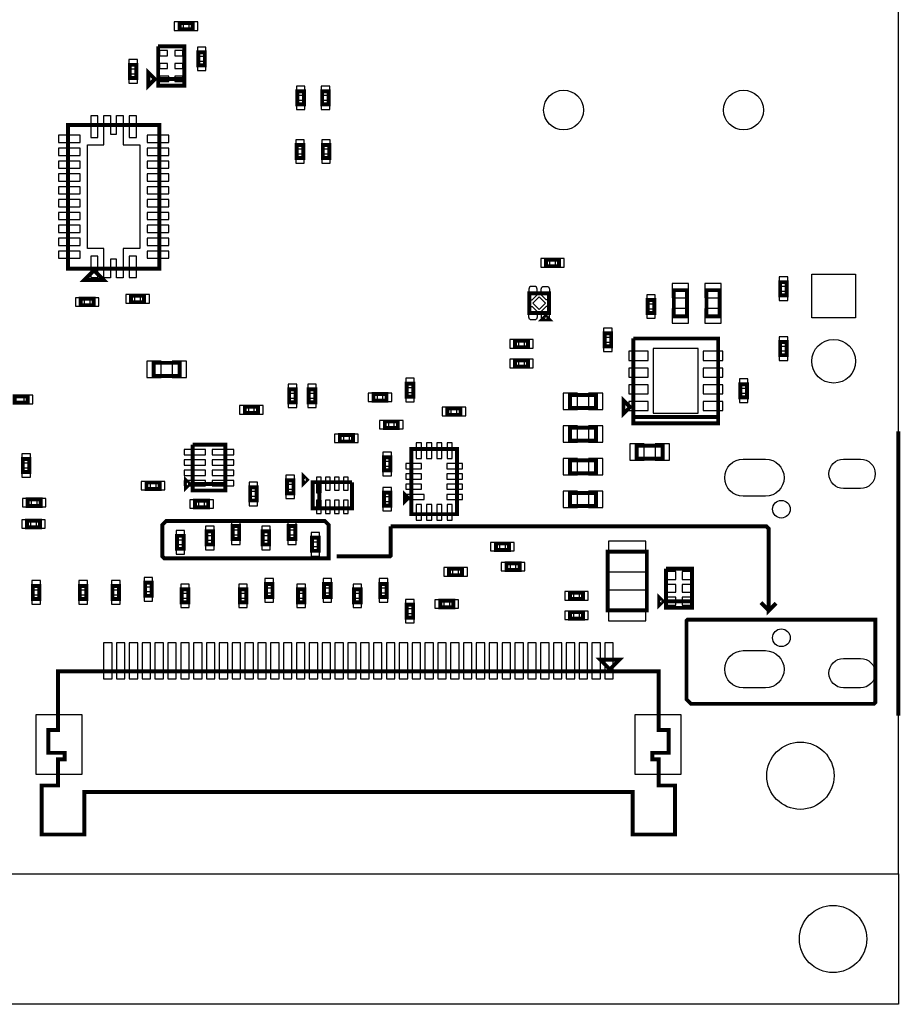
# Model space of a CAD drawing. Extents: x -287 to 3987, y -100 to 6443.
# Tile 4 of 10: x 1901 to 3249, y -100 to 1408. Entities that reach past the tile are written whole.
import ezdxf

# ---------------------------------------------------------------- set-up
doc = ezdxf.new("R2010")
doc.units = 0
for name, color, linetype in [('BG_OUTLINE', 95, 'CONTINUOUS'), ('PG_ASSEMBLY_BOTTOM', 52, 'CONTINUOUS'), ('PIN_BOTTOM', 1, 'CONTINUOUS')]:
    doc.layers.add(name, color=color, linetype=linetype)

msp = doc.modelspace()

# ---------------------------------------------------------------- linework, layer by layer
at = {"layer": 'BG_OUTLINE'}
for points in [[(-100, 100), (3246.45, 100), (3246.45, 6009.32), (-100, 6009.32)], [(-100, -100), (-100, 100), (3246.45, 100), (3246.45, -100)]]:
    msp.add_lwpolyline(points, close=True, dxfattribs=at)
at = {"layer": 'BG_OUTLINE', "const_width": 6}
msp.add_lwpolyline([(3246.45, 342.12), (3246.45, 777.12)], dxfattribs=at)
at = {"layer": 'PG_ASSEMBLY_BOTTOM', "const_width": 6}
for points in [[(2165.57, 1392.63), (2145.57, 1392.63), (2145.57, 1402.63), (2165.57, 1402.63), (2165.57, 1392.63)], [(2112.74, 1366.59), (2152.74, 1366.59), (2152.74, 1306.59), (2112.74, 1306.59), (2112.74, 1316.59), (2152.74, 1316.59)], [(2152.74, 1316.59), (2112.74, 1316.59), (2112.74, 1366.59)], [(2184.31, 1357.61), (2184.31, 1337.61), (2174.31, 1337.61), (2174.31, 1357.61), (2184.31, 1357.61)], [(2069.43, 1318.35), (2069.43, 1338.35), (2079.43, 1338.35), (2079.43, 1318.35), (2069.43, 1318.35)], [(2107.74, 1316.59), (2097.74, 1306.59), (2097.74, 1326.59), (2107.74, 1316.59)], [(2335.96, 1297.87), (2335.96, 1277.87), (2325.96, 1277.87), (2325.96, 1297.87), (2335.96, 1297.87)], [(2373.96, 1297.87), (2373.96, 1277.87), (2363.96, 1277.87), (2363.96, 1297.87), (2373.96, 1297.87)], [(1974.54, 1026.4), (1974.54, 1246.4), (2114.54, 1246.4), (2114.54, 1026.4), (1974.54, 1026.4)], [(2334.96, 1215.65), (2334.96, 1195.65), (2324.96, 1195.65), (2324.96, 1215.65), (2334.96, 1215.65)], [(2374.96, 1215.65), (2374.96, 1195.65), (2364.96, 1195.65), (2364.96, 1215.65), (2374.96, 1215.65)], [(2726.82, 1030.17), (2706.82, 1030.17), (2706.82, 1040.17), (2726.82, 1040.17), (2726.82, 1030.17)], [(2029.54, 1008.9), (1999.54, 1008.9), (2014.54, 1023.9), (2029.54, 1008.9)], [(2922.63, 993.4), (2922.63, 953.4), (2902.63, 953.4), (2902.63, 993.4), (2922.63, 993.4)], [(2952.63, 953.4), (2952.63, 993.4), (2972.63, 993.4), (2972.63, 953.4), (2952.63, 953.4)], [(3065.48, 985.62), (3065.48, 1005.62), (3075.48, 1005.62), (3075.48, 985.62), (3065.48, 985.62)], [(1993.99, 980.4), (2013.99, 980.4), (2013.99, 970.4), (1993.99, 970.4), (1993.99, 980.4)], [(2091.28, 975.06), (2071.28, 975.06), (2071.28, 985.06), (2091.28, 985.06), (2091.28, 975.06)], [(2681.35, 958.48), (2681.35, 988.48), (2711.35, 988.48), (2711.35, 958.48), (2681.35, 958.48)], [(2872.63, 978.4), (2872.63, 958.4), (2862.63, 958.4), (2862.63, 978.4), (2872.63, 978.4)], [(2711.35, 948.48), (2701.35, 948.48), (2706.35, 953.48), (2711.35, 948.48)], [(2796.54, 907.4), (2796.54, 927.4), (2806.54, 927.4), (2806.54, 907.4), (2796.54, 907.4)], [(2840.54, 919.4), (2970.54, 919.4), (2970.54, 789.4), (2840.54, 789.4), (2840.54, 799.4), (2970.54, 799.4)], [(2970.54, 799.4), (2840.54, 799.4), (2840.54, 919.4)], [(2659.29, 916.13), (2679.29, 916.13), (2679.29, 906.13), (2659.29, 906.13), (2659.29, 916.13)], [(3075.48, 913.89), (3075.48, 893.89), (3065.48, 893.89), (3065.48, 913.89), (3075.48, 913.89)], [(2145.9, 862.1), (2105.9, 862.1), (2105.9, 882.1), (2145.9, 882.1), (2145.9, 862.1)], [(2679.29, 876.13), (2659.29, 876.13), (2659.29, 886.13), (2679.29, 886.13), (2679.29, 876.13)], [(2323.46, 841.52), (2323.46, 821.52), (2313.46, 821.52), (2313.46, 841.52), (2323.46, 841.52)], [(2353.46, 841.52), (2353.46, 821.52), (2343.46, 821.52), (2343.46, 841.52), (2353.46, 841.52)], [(2493.54, 830.42), (2493.54, 850.42), (2503.54, 850.42), (2503.54, 830.42), (2493.54, 830.42)], [(3014.54, 849.4), (3014.54, 829.4), (3004.54, 829.4), (3004.54, 849.4), (3014.54, 849.4)], [(1912.9, 821.02), (1892.9, 821.02), (1892.9, 831.02), (1912.9, 831.02), (1912.9, 821.02)], [(2462.54, 824.4), (2442.54, 824.4), (2442.54, 834.4), (2462.54, 834.4), (2462.54, 824.4)], [(2743.54, 833), (2783.54, 833), (2783.54, 813), (2743.54, 813), (2743.54, 833)], [(2835.54, 814.4), (2825.54, 804.4), (2825.54, 824.4), (2835.54, 814.4)], [(2265.54, 805.15), (2245.54, 805.15), (2245.54, 815.15), (2265.54, 815.15), (2265.54, 805.15)], [(2575.81, 802.54), (2555.81, 802.54), (2555.81, 812.54), (2575.81, 812.54), (2575.81, 802.54)], [(2459.92, 792.38), (2479.92, 792.38), (2479.92, 782.38), (2459.92, 782.38), (2459.92, 792.38)], [(2743.54, 783), (2783.54, 783), (2783.54, 763), (2743.54, 763), (2743.54, 783)], [(2391.06, 771.65), (2411.06, 771.65), (2411.06, 761.65), (2391.06, 761.65), (2391.06, 771.65)], [(2215.59, 696.67), (2165.59, 696.67), (2165.59, 756.67)], [(2165.59, 756.67), (2215.59, 756.67), (2215.59, 686.67), (2165.59, 686.67), (2165.59, 696.67), (2215.59, 696.67)], [(2845.54, 755.4), (2885.54, 755.4), (2885.54, 735.4), (2845.54, 735.4), (2845.54, 755.4)], [(2468.54, 737.4), (2468.54, 717.4), (2458.54, 717.4), (2458.54, 737.4), (2468.54, 737.4)], [(2500.56, 750.4), (2570.56, 750.4), (2570.56, 650.4), (2500.56, 650.4), (2500.56, 750.4)], [(1915.52, 735.02), (1915.52, 715.02), (1905.52, 715.02), (1905.52, 735.02), (1915.52, 735.02)], [(2743.54, 733), (2783.54, 733), (2783.54, 713), (2743.54, 713), (2743.54, 733)], [(2155.59, 691.67), (2155.59, 701.67), (2160.59, 696.67), (2155.59, 691.67)], [(2340.5, 703), (2335.5, 698), (2335.5, 708), (2340.5, 703)], [(2094.97, 698.95), (2114.97, 698.95), (2114.97, 688.95), (2094.97, 688.95), (2094.97, 698.95)], [(2253.64, 671.4), (2253.64, 691.4), (2263.64, 691.4), (2263.64, 671.4), (2253.64, 671.4)], [(2310.04, 682.38), (2310.04, 702.38), (2320.04, 702.38), (2320.04, 682.38), (2310.04, 682.38)], [(2409.54, 699.42), (2409.54, 659.42), (2349.54, 659.42), (2349.54, 699.42), (2359.54, 699.42), (2359.54, 659.42)], [(2359.54, 659.42), (2359.54, 699.42), (2409.54, 699.42)], [(2458.54, 663.4), (2458.54, 683.4), (2468.54, 683.4), (2468.54, 663.4), (2458.54, 663.4)], [(2490.56, 670.4), (2490.56, 680.4), (2495.56, 675.4), (2490.56, 670.4)], [(2743.54, 683), (2783.54, 683), (2783.54, 663), (2743.54, 663), (2743.54, 683)], [(1912.78, 672.97), (1932.78, 672.97), (1932.78, 662.97), (1912.78, 662.97), (1912.78, 672.97)], [(2169.34, 671.06), (2189.34, 671.06), (2189.34, 661.06), (2169.34, 661.06), (2169.34, 671.06)], [(1931.84, 630.33), (1911.84, 630.33), (1911.84, 640.33), (1931.84, 640.33), (1931.84, 630.33)], [(2374, 583), (2122, 583), (2119, 586), (2119, 634), (2125, 640), (2368, 640), (2374, 634), (2374, 583)], [(2236.85, 632.25), (2236.85, 612.25), (2226.85, 612.25), (2226.85, 632.25), (2236.85, 632.25)], [(2322.85, 632.25), (2322.85, 612.25), (2312.85, 612.25), (2312.85, 632.25), (2322.85, 632.25)], [(2386, 586), (2468, 586), (2469, 587), (2469, 632)], [(2469, 632), (3044, 632), (3048, 628), (3048, 503), (3059, 514)], [(2151.72, 617.31), (2151.72, 597.31), (2141.72, 597.31), (2141.72, 617.31), (2151.72, 617.31)], [(2196.85, 623.98), (2196.85, 603.98), (2186.85, 603.98), (2186.85, 623.98), (2196.85, 623.98)], [(2282.85, 623.98), (2282.85, 603.98), (2272.85, 603.98), (2272.85, 623.98), (2282.85, 623.98)], [(2348.54, 594.28), (2348.54, 614.28), (2358.54, 614.28), (2358.54, 594.28), (2348.54, 594.28)], [(2650.04, 595.56), (2630.04, 595.56), (2630.04, 605.56), (2650.04, 605.56), (2650.04, 595.56)], [(2861.17, 593.19), (2861.17, 503.19), (2801.17, 503.19), (2801.17, 593.19), (2861.17, 593.19)], [(2646.27, 575.03), (2666.27, 575.03), (2666.27, 565.03), (2646.27, 565.03), (2646.27, 575.03)], [(2558.32, 567.08), (2578.32, 567.08), (2578.32, 557.08), (2558.32, 557.08), (2558.32, 567.08)], [(2930.45, 516.98), (2890.45, 516.98), (2890.45, 566.98)], [(2890.45, 566.98), (2930.45, 566.98), (2930.45, 506.98), (2890.45, 506.98), (2890.45, 516.98), (2930.45, 516.98)], [(1930.85, 540.63), (1930.85, 520.63), (1920.85, 520.63), (1920.85, 540.63), (1930.85, 540.63)], [(2002.85, 540.63), (2002.85, 520.63), (1992.85, 520.63), (1992.85, 540.63), (2002.85, 540.63)], [(2052.85, 540.63), (2052.85, 520.63), (2042.85, 520.63), (2042.85, 540.63), (2052.85, 540.63)], [(2102.85, 545.4), (2102.85, 525.4), (2092.85, 525.4), (2092.85, 545.4), (2102.85, 545.4)], [(2287.85, 543.67), (2287.85, 523.67), (2277.85, 523.67), (2277.85, 543.67), (2287.85, 543.67)], [(2376.85, 543.67), (2376.85, 523.67), (2366.85, 523.67), (2366.85, 543.67), (2376.85, 543.67)], [(2462.85, 543.67), (2462.85, 523.67), (2452.85, 523.67), (2452.85, 543.67), (2462.85, 543.67)], [(2158.85, 535.4), (2158.85, 515.4), (2148.85, 515.4), (2148.85, 535.4), (2158.85, 535.4)], [(2247.85, 535.4), (2247.85, 515.4), (2237.85, 515.4), (2237.85, 535.4), (2247.85, 535.4)], [(2336.85, 535.4), (2336.85, 515.4), (2326.85, 515.4), (2326.85, 535.4), (2336.85, 535.4)], [(2422.85, 535.4), (2422.85, 515.4), (2412.85, 515.4), (2412.85, 535.4), (2422.85, 535.4)], [(2763.45, 520.43), (2743.45, 520.43), (2743.45, 530.43), (2763.45, 530.43), (2763.45, 520.43)], [(2885.45, 516.98), (2880.45, 511.98), (2880.45, 521.98), (2885.45, 516.98)], [(2493.31, 491.96), (2493.31, 511.96), (2503.31, 511.96), (2503.31, 491.96), (2493.31, 491.96)], [(2544.79, 517.98), (2564.79, 517.98), (2564.79, 507.98), (2544.79, 507.98), (2544.79, 517.98)], [(3048, 503), (3036, 515)], [(2763.45, 490.43), (2743.45, 490.43), (2743.45, 500.43), (2763.45, 500.43), (2763.45, 490.43)], [(3211, 489), (3211, 362), (3209, 360), (2929, 360), (2922, 367), (2922, 487), (2924, 489), (3211, 489)], [(2804.54, 412.86), (2789.54, 427.86), (2819.54, 427.86), (2804.54, 412.86), (2804.54, 412.14)], [(1959.54, 410), (2879.54, 410), (2879.54, 320), (2894.54, 320), (2894.54, 285), (2869.54, 285), (2869.54, 275), (2879.54, 275), (2879.54, 235), (2904.54, 235), (2904.54, 160), (2839.54, 160), (2839.54, 225), (1999.54, 225), (1999.54, 160), (1934.54, 160), (1934.54, 235), (1959.54, 235), (1959.54, 275), (1969.54, 275), (1969.54, 285), (1944.54, 285), (1944.54, 320), (1959.54, 320), (1959.54, 410)]]:
    msp.add_lwpolyline(points, dxfattribs=at)
at = {"layer": 'PIN_BOTTOM'}
for points in [[(2151.55, 1391.13), (2151.55, 1404.13), (2137.55, 1404.13), (2137.55, 1391.13)], [(2173.59, 1391.13), (2173.59, 1404.13), (2159.59, 1404.13), (2159.59, 1391.13)], [(2114.93, 1360.27), (2114.93, 1352.27), (2126.93, 1352.27), (2126.93, 1360.27)], [(2138.55, 1360.27), (2138.55, 1352.27), (2150.55, 1352.27), (2150.55, 1360.27)], [(2185.81, 1365.63), (2172.81, 1365.63), (2172.81, 1351.63), (2185.81, 1351.63)], [(2067.93, 1332.37), (2080.93, 1332.37), (2080.93, 1346.37), (2067.93, 1346.37)], [(2185.81, 1343.59), (2172.81, 1343.59), (2172.81, 1329.59), (2185.81, 1329.59)], [(2114.93, 1340.59), (2114.93, 1332.59), (2126.93, 1332.59), (2126.93, 1340.59)], [(2138.55, 1340.59), (2138.55, 1332.59), (2150.55, 1332.59), (2150.55, 1340.59)], [(2067.93, 1310.33), (2080.93, 1310.33), (2080.93, 1324.33), (2067.93, 1324.33)], [(2114.91, 1320.91), (2114.91, 1312.91), (2128.91, 1312.91), (2128.91, 1320.91)], [(2138.55, 1320.91), (2138.55, 1312.91), (2150.55, 1312.91), (2150.55, 1320.91)], [(2337.46, 1305.89), (2324.46, 1305.89), (2324.46, 1291.89), (2337.46, 1291.89)], [(2375.46, 1305.89), (2362.46, 1305.89), (2362.46, 1291.89), (2375.46, 1291.89)], [(2337.46, 1283.85), (2324.46, 1283.85), (2324.46, 1269.85), (2337.46, 1269.85)], [(2375.46, 1283.85), (2362.46, 1283.85), (2362.46, 1269.85), (2375.46, 1269.85)], [(2004.54, 1057.1), (2004.54, 1215.7), (2029.7, 1215.7), (2029.7, 1260.7), (2039.54, 1260.7), (2039.54, 1232.46), (2049.22, 1232.46), (2049.22, 1260.7), (2059.38, 1260.7), (2059.38, 1215.7), (2084.54, 1215.7), (2084.54, 1057.1), (2059.38, 1057.1), (2059.38, 1012.1), (2049.22, 1012.1), (2049.22, 1040.64), (2039.54, 1040.64), (2039.54, 1012.1), (2029.7, 1012.1), (2029.7, 1057.1)], [(2020.51, 1260.18), (2009.51, 1260.18), (2009.51, 1227.18), (2020.51, 1227.18)], [(2079.57, 1260.18), (2068.57, 1260.18), (2068.57, 1227.18), (2079.57, 1227.18)], [(1960.13, 1230.48), (1960.13, 1219.48), (1993.13, 1219.48), (1993.13, 1230.48)], [(2128.95, 1219.48), (2128.95, 1230.48), (2095.95, 1230.48), (2095.95, 1219.48)], [(2336.46, 1223.67), (2323.46, 1223.67), (2323.46, 1209.67), (2336.46, 1209.67)], [(2376.46, 1223.67), (2363.46, 1223.67), (2363.46, 1209.67), (2376.46, 1209.67)], [(1960.13, 1210.8), (1960.13, 1199.8), (1993.13, 1199.8), (1993.13, 1210.8)], [(2128.95, 1199.8), (2128.95, 1210.8), (2095.95, 1210.8), (2095.95, 1199.8)], [(1960.13, 1191.11), (1960.13, 1180.11), (1993.13, 1180.11), (1993.13, 1191.11)], [(2128.95, 1180.11), (2128.95, 1191.11), (2095.95, 1191.11), (2095.95, 1180.11)], [(2336.46, 1201.63), (2323.46, 1201.63), (2323.46, 1187.63), (2336.46, 1187.63)], [(2376.46, 1201.63), (2363.46, 1201.63), (2363.46, 1187.63), (2376.46, 1187.63)], [(1960.13, 1171.43), (1960.13, 1160.43), (1993.13, 1160.43), (1993.13, 1171.43)], [(2128.95, 1160.43), (2128.95, 1171.43), (2095.95, 1171.43), (2095.95, 1160.43)], [(1960.13, 1151.74), (1960.13, 1140.74), (1993.13, 1140.74), (1993.13, 1151.74)], [(2128.95, 1140.74), (2128.95, 1151.74), (2095.95, 1151.74), (2095.95, 1140.74)], [(1960.13, 1132.06), (1960.13, 1121.06), (1993.13, 1121.06), (1993.13, 1132.06)], [(2128.95, 1121.06), (2128.95, 1132.06), (2095.95, 1132.06), (2095.95, 1121.06)], [(1960.13, 1112.37), (1960.13, 1101.37), (1993.13, 1101.37), (1993.13, 1112.37)], [(2128.95, 1101.37), (2128.95, 1112.37), (2095.95, 1112.37), (2095.95, 1101.37)], [(1960.13, 1092.69), (1960.13, 1081.69), (1993.13, 1081.69), (1993.13, 1092.69)], [(2128.95, 1081.69), (2128.95, 1092.69), (2095.95, 1092.69), (2095.95, 1081.69)], [(1960.13, 1073), (1960.13, 1062), (1993.13, 1062), (1993.13, 1073)], [(2128.95, 1062), (2128.95, 1073), (2095.95, 1073), (2095.95, 1062)], [(1960.13, 1053.32), (1960.13, 1042.32), (1993.13, 1042.32), (1993.13, 1053.32)], [(2020.51, 1045.62), (2009.51, 1045.62), (2009.51, 1012.62), (2020.51, 1012.62)], [(2079.57, 1045.62), (2068.57, 1045.62), (2068.57, 1012.62), (2079.57, 1012.62)], [(2128.95, 1042.32), (2128.95, 1053.32), (2095.95, 1053.32), (2095.95, 1042.32)], [(2712.8, 1028.67), (2712.8, 1041.67), (2698.8, 1041.67), (2698.8, 1028.67)], [(2734.84, 1028.67), (2734.84, 1041.67), (2720.84, 1041.67), (2720.84, 1028.67)], [(3063.98, 999.64), (3076.98, 999.64), (3076.98, 1013.64), (3063.98, 1013.64)], [(3180.95, 951.1), (3113.95, 951.1), (3113.95, 1018.1), (3180.95, 1018.1)], [(2925.13, 1003.69), (2900.13, 1003.69), (2900.13, 981.69), (2925.13, 981.69)], [(2950.13, 981.69), (2975.13, 981.69), (2975.13, 1003.69), (2950.13, 1003.69)], [(1985.97, 981.9), (1985.97, 968.9), (1999.97, 968.9), (1999.97, 981.9)], [(2008.01, 981.9), (2008.01, 968.9), (2022.01, 968.9), (2022.01, 981.9)], [(2077.26, 973.56), (2077.26, 986.56), (2063.26, 986.56), (2063.26, 973.56)], [(2099.3, 973.56), (2099.3, 986.56), (2085.3, 986.56), (2085.3, 973.56)], [(2686.45, 973.48), (2696.35, 963.58), (2706.25, 973.48), (2696.35, 983.38)], [(2874.13, 986.42), (2861.13, 986.42), (2861.13, 972.42), (2874.13, 972.42)], [(3063.98, 977.6), (3076.98, 977.6), (3076.98, 991.6), (3063.98, 991.6)], [(2925.13, 965.11), (2900.13, 965.11), (2900.13, 943.11), (2925.13, 943.11)], [(2950.13, 943.11), (2975.13, 943.11), (2975.13, 965.11), (2950.13, 965.11)], [(2874.13, 964.38), (2861.13, 964.38), (2861.13, 950.38), (2874.13, 950.38)], [(2795.04, 921.42), (2808.04, 921.42), (2808.04, 935.42), (2795.04, 935.42)], [(3076.98, 921.91), (3063.98, 921.91), (3063.98, 907.91), (3076.98, 907.91)], [(2651.27, 917.63), (2651.27, 904.63), (2665.27, 904.63), (2665.27, 917.63)], [(2673.31, 917.63), (2673.31, 904.63), (2687.31, 904.63), (2687.31, 917.63)], [(2795.04, 899.38), (2808.04, 899.38), (2808.04, 913.38), (2795.04, 913.38)], [(2833.45, 899.79), (2833.45, 885.79), (2863.45, 885.79), (2863.45, 899.79)], [(2871.04, 903.9), (2871.04, 804.9), (2940.04, 804.9), (2940.04, 903.9)], [(2947.63, 899.79), (2947.63, 885.79), (2977.63, 885.79), (2977.63, 899.79)], [(3076.98, 899.87), (3063.98, 899.87), (3063.98, 885.87), (3076.98, 885.87)], [(2117.61, 859.6), (2117.61, 884.6), (2095.61, 884.6), (2095.61, 859.6)], [(2156.19, 859.6), (2156.19, 884.6), (2134.19, 884.6), (2134.19, 859.6)], [(2665.27, 874.63), (2665.27, 887.63), (2651.27, 887.63), (2651.27, 874.63)], [(2687.31, 874.63), (2687.31, 887.63), (2673.31, 887.63), (2673.31, 874.63)], [(2833.45, 874.2), (2833.45, 860.2), (2863.45, 860.2), (2863.45, 874.2)], [(2947.63, 874.2), (2947.63, 860.2), (2977.63, 860.2), (2977.63, 874.2)], [(2324.96, 849.54), (2311.96, 849.54), (2311.96, 835.54), (2324.96, 835.54)], [(2354.96, 849.54), (2341.96, 849.54), (2341.96, 835.54), (2354.96, 835.54)], [(2492.04, 844.44), (2505.04, 844.44), (2505.04, 858.44), (2492.04, 858.44)], [(2833.45, 848.6), (2833.45, 834.6), (2863.45, 834.6), (2863.45, 848.6)], [(2947.63, 848.6), (2947.63, 834.6), (2977.63, 834.6), (2977.63, 848.6)], [(3016.04, 857.42), (3003.04, 857.42), (3003.04, 843.42), (3016.04, 843.42)], [(1920.92, 819.52), (1920.92, 832.52), (1906.92, 832.52), (1906.92, 819.52)], [(2448.52, 822.9), (2448.52, 835.9), (2434.52, 835.9), (2434.52, 822.9)], [(2470.56, 822.9), (2470.56, 835.9), (2456.56, 835.9), (2456.56, 822.9)], [(2492.04, 822.4), (2505.04, 822.4), (2505.04, 836.4), (2492.04, 836.4)], [(2733.25, 835.5), (2733.25, 810.5), (2755.25, 810.5), (2755.25, 835.5)], [(2771.83, 835.5), (2771.83, 810.5), (2793.83, 810.5), (2793.83, 835.5)], [(3016.04, 835.38), (3003.04, 835.38), (3003.04, 821.38), (3016.04, 821.38)], [(2251.52, 803.65), (2251.52, 816.65), (2237.52, 816.65), (2237.52, 803.65)], [(2273.56, 803.65), (2273.56, 816.65), (2259.56, 816.65), (2259.56, 803.65)], [(2324.96, 827.5), (2311.96, 827.5), (2311.96, 813.5), (2324.96, 813.5)], [(2354.96, 827.5), (2341.96, 827.5), (2341.96, 813.5), (2354.96, 813.5)], [(2833.45, 823.01), (2833.45, 809.01), (2863.45, 809.01), (2863.45, 823.01)], [(2947.63, 823.01), (2947.63, 809.01), (2977.63, 809.01), (2977.63, 823.01)], [(2561.79, 801.04), (2561.79, 814.04), (2547.79, 814.04), (2547.79, 801.04)], [(2583.83, 801.04), (2583.83, 814.04), (2569.83, 814.04), (2569.83, 801.04)], [(2451.9, 793.88), (2451.9, 780.88), (2465.9, 780.88), (2465.9, 793.88)], [(2473.94, 793.88), (2473.94, 780.88), (2487.94, 780.88), (2487.94, 793.88)], [(2733.25, 785.5), (2733.25, 760.5), (2755.25, 760.5), (2755.25, 785.5)], [(2771.83, 785.5), (2771.83, 760.5), (2793.83, 760.5), (2793.83, 785.5)], [(2383.04, 773.15), (2383.04, 760.15), (2397.04, 760.15), (2397.04, 773.15)], [(2405.08, 773.15), (2405.08, 760.15), (2419.08, 760.15), (2419.08, 773.15)], [(2515.94, 759.64), (2507.94, 759.64), (2507.94, 735.64), (2515.94, 735.64)], [(2531.69, 759.64), (2523.69, 759.64), (2523.69, 735.64), (2531.69, 735.64)], [(2547.43, 759.64), (2539.43, 759.64), (2539.43, 735.64), (2547.43, 735.64)], [(2563.18, 759.64), (2555.18, 759.64), (2555.18, 735.64), (2563.18, 735.64)], [(2835.25, 757.9), (2835.25, 732.9), (2857.25, 732.9), (2857.25, 757.9)], [(2873.83, 757.9), (2873.83, 732.9), (2895.83, 732.9), (2895.83, 757.9)], [(1917.02, 743.04), (1904.02, 743.04), (1904.02, 729.04), (1917.02, 729.04)], [(2152.44, 749.29), (2152.44, 741.29), (2185.44, 741.29), (2185.44, 749.29)], [(2195.74, 749.29), (2195.74, 741.29), (2228.74, 741.29), (2228.74, 749.29)], [(2470.04, 745.42), (2457.04, 745.42), (2457.04, 731.42), (2470.04, 731.42)], [(2152.44, 733.54), (2152.44, 725.54), (2185.44, 725.54), (2185.44, 733.54)], [(2195.74, 733.54), (2195.74, 725.54), (2228.74, 725.54), (2228.74, 733.54)], [(2492.06, 728.02), (2492.06, 720.02), (2516.06, 720.02), (2516.06, 728.02)], [(2555.06, 728.02), (2555.06, 720.02), (2579.06, 720.02), (2579.06, 728.02)], [(2733.25, 735.5), (2733.25, 710.5), (2755.25, 710.5), (2755.25, 735.5)], [(2771.83, 735.5), (2771.83, 710.5), (2793.83, 710.5), (2793.83, 735.5)], [(1917.02, 721), (1904.02, 721), (1904.02, 707), (1917.02, 707)], [(2152.44, 717.8), (2152.44, 709.8), (2185.44, 709.8), (2185.44, 717.8)], [(2195.74, 717.8), (2195.74, 709.8), (2228.74, 709.8), (2228.74, 717.8)], [(2308.54, 696.4), (2321.54, 696.4), (2321.54, 710.4), (2308.54, 710.4)], [(2470.04, 723.38), (2457.04, 723.38), (2457.04, 709.38), (2470.04, 709.38)], [(2492.06, 712.27), (2492.06, 704.27), (2516.06, 704.27), (2516.06, 712.27)], [(2555.06, 712.27), (2555.06, 704.27), (2579.06, 704.27), (2579.06, 712.27)], [(2086.95, 700.45), (2086.95, 687.45), (2100.95, 687.45), (2100.95, 700.45)], [(2108.99, 700.45), (2108.99, 687.45), (2122.99, 687.45), (2122.99, 700.45)], [(2152.44, 702.05), (2152.44, 694.05), (2185.44, 694.05), (2185.44, 702.05)], [(2195.74, 702.05), (2195.74, 694.05), (2228.74, 694.05), (2228.74, 702.05)], [(2252.14, 685.42), (2265.14, 685.42), (2265.14, 699.42), (2252.14, 699.42)], [(2355.37, 683.17), (2362.37, 683.17), (2362.37, 707.17), (2355.37, 707.17)], [(2369.15, 687.14), (2376.15, 687.14), (2376.15, 707.14), (2369.15, 707.14)], [(2382.93, 687.14), (2389.93, 687.14), (2389.93, 707.14), (2382.93, 707.14)], [(2396.71, 687.14), (2403.71, 687.14), (2403.71, 707.14), (2396.71, 707.14)], [(2492.06, 696.53), (2492.06, 688.53), (2516.06, 688.53), (2516.06, 696.53)], [(2555.06, 696.53), (2555.06, 688.53), (2579.06, 688.53), (2579.06, 696.53)], [(2308.54, 674.36), (2321.54, 674.36), (2321.54, 688.36), (2308.54, 688.36)], [(2457.04, 677.42), (2470.04, 677.42), (2470.04, 691.42), (2457.04, 691.42)], [(2492.03, 680.78), (2492.03, 672.78), (2520.03, 672.78), (2520.03, 680.78)], [(2555.06, 680.78), (2555.06, 672.78), (2579.06, 672.78), (2579.06, 680.78)], [(2733.25, 685.5), (2733.25, 660.5), (2755.25, 660.5), (2755.25, 685.5)], [(2771.83, 685.5), (2771.83, 660.5), (2793.83, 660.5), (2793.83, 685.5)], [(1904.76, 674.47), (1904.76, 661.47), (1918.76, 661.47), (1918.76, 674.47)], [(1926.8, 674.47), (1926.8, 661.47), (1940.8, 661.47), (1940.8, 674.47)], [(2161.32, 672.56), (2161.32, 659.56), (2175.32, 659.56), (2175.32, 672.56)], [(2183.36, 672.56), (2183.36, 659.56), (2197.36, 659.56), (2197.36, 672.56)], [(2252.14, 663.38), (2265.14, 663.38), (2265.14, 677.38), (2252.14, 677.38)], [(2355.37, 651.7), (2362.37, 651.7), (2362.37, 671.7), (2355.37, 671.7)], [(2369.15, 651.7), (2376.15, 651.7), (2376.15, 671.7), (2369.15, 671.7)], [(2382.93, 651.7), (2389.93, 651.7), (2389.93, 671.7), (2382.93, 671.7)], [(2396.71, 651.7), (2403.71, 651.7), (2403.71, 671.7), (2396.71, 671.7)], [(2457.04, 655.38), (2470.04, 655.38), (2470.04, 669.38), (2457.04, 669.38)], [(2515.94, 665.16), (2507.94, 665.16), (2507.94, 641.16), (2515.94, 641.16)], [(2531.69, 665.16), (2523.69, 665.16), (2523.69, 641.16), (2531.69, 641.16)], [(2547.43, 665.16), (2539.43, 665.16), (2539.43, 641.16), (2547.43, 641.16)], [(2563.18, 665.16), (2555.18, 665.16), (2555.18, 641.16), (2563.18, 641.16)], [(1917.82, 628.83), (1917.82, 641.83), (1903.82, 641.83), (1903.82, 628.83)], [(1939.86, 628.83), (1939.86, 641.83), (1925.86, 641.83), (1925.86, 628.83)], [(2238.35, 640.27), (2225.35, 640.27), (2225.35, 626.27), (2238.35, 626.27)], [(2324.35, 640.27), (2311.35, 640.27), (2311.35, 626.27), (2324.35, 626.27)], [(2153.22, 625.33), (2140.22, 625.33), (2140.22, 611.33), (2153.22, 611.33)], [(2198.35, 632), (2185.35, 632), (2185.35, 618), (2198.35, 618)], [(2238.35, 618.23), (2225.35, 618.23), (2225.35, 604.23), (2238.35, 604.23)], [(2284.35, 632), (2271.35, 632), (2271.35, 618), (2284.35, 618)], [(2324.35, 618.23), (2311.35, 618.23), (2311.35, 604.23), (2324.35, 604.23)], [(2347.04, 608.3), (2360.04, 608.3), (2360.04, 622.3), (2347.04, 622.3)], [(2153.22, 603.29), (2140.22, 603.29), (2140.22, 589.29), (2153.22, 589.29)], [(2198.35, 609.96), (2185.35, 609.96), (2185.35, 595.96), (2198.35, 595.96)], [(2284.35, 609.96), (2271.35, 609.96), (2271.35, 595.96), (2284.35, 595.96)], [(2636.02, 594.06), (2636.02, 607.06), (2622.02, 607.06), (2622.02, 594.06)], [(2658.06, 594.06), (2658.06, 607.06), (2644.06, 607.06), (2644.06, 594.06)], [(2859.67, 609.09), (2802.67, 609.09), (2802.67, 562.09), (2859.67, 562.09)], [(2347.04, 586.26), (2360.04, 586.26), (2360.04, 600.26), (2347.04, 600.26)], [(2638.25, 576.53), (2638.25, 563.53), (2652.25, 563.53), (2652.25, 576.53)], [(2660.29, 576.53), (2660.29, 563.53), (2674.29, 563.53), (2674.29, 576.53)], [(2550.3, 568.58), (2550.3, 555.58), (2564.3, 555.58), (2564.3, 568.58)], [(2572.34, 568.58), (2572.34, 555.58), (2586.34, 555.58), (2586.34, 568.58)], [(2891.64, 562.66), (2891.64, 550.66), (2905.64, 550.66), (2905.64, 562.66)], [(2915.26, 562.66), (2915.26, 550.66), (2929.26, 550.66), (2929.26, 562.66)], [(1932.35, 548.65), (1919.35, 548.65), (1919.35, 534.65), (1932.35, 534.65)], [(2004.35, 548.65), (1991.35, 548.65), (1991.35, 534.65), (2004.35, 534.65)], [(2054.35, 548.65), (2041.35, 548.65), (2041.35, 534.65), (2054.35, 534.65)], [(2104.35, 553.42), (2091.35, 553.42), (2091.35, 539.42), (2104.35, 539.42)], [(2160.35, 543.42), (2147.35, 543.42), (2147.35, 529.42), (2160.35, 529.42)], [(2249.35, 543.42), (2236.35, 543.42), (2236.35, 529.42), (2249.35, 529.42)], [(2289.35, 551.69), (2276.35, 551.69), (2276.35, 537.69), (2289.35, 537.69)], [(2338.35, 543.42), (2325.35, 543.42), (2325.35, 529.42), (2338.35, 529.42)], [(2378.35, 551.69), (2365.35, 551.69), (2365.35, 537.69), (2378.35, 537.69)], [(2424.35, 543.42), (2411.35, 543.42), (2411.35, 529.42), (2424.35, 529.42)], [(2464.35, 551.69), (2451.35, 551.69), (2451.35, 537.69), (2464.35, 537.69)], [(2891.64, 542.98), (2891.64, 530.98), (2905.64, 530.98), (2905.64, 542.98)], [(2915.26, 542.98), (2915.26, 530.98), (2929.26, 530.98), (2929.26, 542.98)], [(2104.35, 531.38), (2091.35, 531.38), (2091.35, 517.38), (2104.35, 517.38)], [(2289.35, 529.65), (2276.35, 529.65), (2276.35, 515.65), (2289.35, 515.65)], [(2378.35, 529.65), (2365.35, 529.65), (2365.35, 515.65), (2378.35, 515.65)], [(2464.35, 529.65), (2451.35, 529.65), (2451.35, 515.65), (2464.35, 515.65)], [(2749.43, 518.93), (2749.43, 531.93), (2735.43, 531.93), (2735.43, 518.93)], [(2771.47, 518.93), (2771.47, 531.93), (2757.47, 531.93), (2757.47, 518.93)], [(2859.67, 534.29), (2802.67, 534.29), (2802.67, 487.29), (2859.67, 487.29)], [(1932.35, 526.61), (1919.35, 526.61), (1919.35, 512.61), (1932.35, 512.61)], [(2004.35, 526.61), (1991.35, 526.61), (1991.35, 512.61), (2004.35, 512.61)], [(2054.35, 526.61), (2041.35, 526.61), (2041.35, 512.61), (2054.35, 512.61)], [(2160.35, 521.38), (2147.35, 521.38), (2147.35, 507.38), (2160.35, 507.38)], [(2249.35, 521.38), (2236.35, 521.38), (2236.35, 507.38), (2249.35, 507.38)], [(2338.35, 521.38), (2325.35, 521.38), (2325.35, 507.38), (2338.35, 507.38)], [(2424.35, 521.38), (2411.35, 521.38), (2411.35, 507.38), (2424.35, 507.38)], [(2491.81, 505.98), (2504.81, 505.98), (2504.81, 519.98), (2491.81, 519.98)], [(2536.77, 519.48), (2536.77, 506.48), (2550.77, 506.48), (2550.77, 519.48)], [(2558.81, 519.48), (2558.81, 506.48), (2572.81, 506.48), (2572.81, 519.48)], [(2891.64, 523.3), (2891.64, 511.3), (2905.64, 511.3), (2905.64, 523.3)], [(2915.26, 523.3), (2915.26, 511.3), (2929.26, 511.3), (2929.26, 523.3)], [(2491.81, 483.94), (2504.81, 483.94), (2504.81, 497.94), (2491.81, 497.94)], [(2749.43, 488.93), (2749.43, 501.93), (2735.43, 501.93), (2735.43, 488.93)], [(2771.47, 488.93), (2771.47, 501.93), (2757.47, 501.93), (2757.47, 488.93)], [(2042.18, 398.25), (2042.18, 453.25), (2029.18, 453.25), (2029.18, 398.25)], [(2061.87, 398.25), (2061.87, 453.25), (2048.87, 453.25), (2048.87, 398.25)], [(2081.55, 398.25), (2081.55, 453.25), (2068.55, 453.25), (2068.55, 398.25)], [(2101.24, 398.25), (2101.24, 453.25), (2088.24, 453.25), (2088.24, 398.25)], [(2120.92, 398.25), (2120.92, 453.25), (2107.92, 453.25), (2107.92, 398.25)], [(2140.61, 398.25), (2140.61, 453.25), (2127.61, 453.25), (2127.61, 398.25)], [(2160.29, 398.25), (2160.29, 453.25), (2147.29, 453.25), (2147.29, 398.25)], [(2179.98, 398.25), (2179.98, 453.25), (2166.98, 453.25), (2166.98, 398.25)], [(2199.66, 398.25), (2199.66, 453.25), (2186.66, 453.25), (2186.66, 398.25)], [(2219.35, 398.25), (2219.35, 453.25), (2206.35, 453.25), (2206.35, 398.25)], [(2239.03, 398.25), (2239.03, 453.25), (2226.03, 453.25), (2226.03, 398.25)], [(2258.72, 398.25), (2258.72, 453.25), (2245.72, 453.25), (2245.72, 398.25)], [(2278.4, 398.25), (2278.4, 453.25), (2265.4, 453.25), (2265.4, 398.25)], [(2298.09, 398.25), (2298.09, 453.25), (2285.09, 453.25), (2285.09, 398.25)], [(2317.77, 398.25), (2317.77, 453.25), (2304.77, 453.25), (2304.77, 398.25)], [(2337.46, 398.25), (2337.46, 453.25), (2324.46, 453.25), (2324.46, 398.25)], [(2357.14, 398.25), (2357.14, 453.25), (2344.14, 453.25), (2344.14, 398.25)], [(2376.83, 398.25), (2376.83, 453.25), (2363.83, 453.25), (2363.83, 398.25)], [(2396.51, 398.25), (2396.51, 453.25), (2383.51, 453.25), (2383.51, 398.25)], [(2416.2, 398.25), (2416.2, 453.25), (2403.2, 453.25), (2403.2, 398.25)], [(2435.88, 398.25), (2435.88, 453.25), (2422.88, 453.25), (2422.88, 398.25)], [(2455.57, 398.25), (2455.57, 453.25), (2442.57, 453.25), (2442.57, 398.25)], [(2475.25, 398.25), (2475.25, 453.25), (2462.25, 453.25), (2462.25, 398.25)], [(2494.94, 398.25), (2494.94, 453.25), (2481.94, 453.25), (2481.94, 398.25)], [(2514.62, 398.25), (2514.62, 453.25), (2501.62, 453.25), (2501.62, 398.25)], [(2534.31, 398.25), (2534.31, 453.25), (2521.31, 453.25), (2521.31, 398.25)], [(2553.99, 398.25), (2553.99, 453.25), (2540.99, 453.25), (2540.99, 398.25)], [(2573.68, 398.25), (2573.68, 453.25), (2560.68, 453.25), (2560.68, 398.25)], [(2593.36, 398.25), (2593.36, 453.25), (2580.36, 453.25), (2580.36, 398.25)], [(2613.05, 398.25), (2613.05, 453.25), (2600.05, 453.25), (2600.05, 398.25)], [(2632.73, 398.25), (2632.73, 453.25), (2619.73, 453.25), (2619.73, 398.25)], [(2652.42, 398.25), (2652.42, 453.25), (2639.42, 453.25), (2639.42, 398.25)], [(2672.1, 398.25), (2672.1, 453.25), (2659.1, 453.25), (2659.1, 398.25)], [(2691.79, 398.25), (2691.79, 453.25), (2678.79, 453.25), (2678.79, 398.25)], [(2711.47, 398.25), (2711.47, 453.25), (2698.47, 453.25), (2698.47, 398.25)], [(2731.16, 398.25), (2731.16, 453.25), (2718.16, 453.25), (2718.16, 398.25)], [(2750.84, 398.25), (2750.84, 453.25), (2737.84, 453.25), (2737.84, 398.25)], [(2770.53, 398.25), (2770.53, 453.25), (2757.53, 453.25), (2757.53, 398.25)], [(2790.21, 398.25), (2790.21, 453.25), (2777.21, 453.25), (2777.21, 398.25)], [(2809.9, 398.25), (2809.9, 453.25), (2796.9, 453.25), (2796.9, 398.25)], [(1996.38, 252.3), (1996.38, 343.3), (1925.38, 343.3), (1925.38, 252.3)], [(2913.7, 252.3), (2913.7, 343.3), (2842.7, 343.3), (2842.7, 252.3)]]:
    msp.add_lwpolyline(points, close=True, dxfattribs=at)
for points in [[(2693.23, 986.03), (2693.23, 995.13, 0.414356), (2689.26, 999.1), (2684.54, 999.1, 0.414356), (2680.57, 995.13), (2680.57, 978.56), (2685.76, 978.56)], [(2699.47, 986.03), (2699.47, 995.13, -0.414356), (2703.44, 999.1), (2708.16, 999.1, -0.414356), (2712.13, 995.13), (2712.13, 978.56), (2706.94, 978.56)], [(2693.23, 960.93), (2693.23, 951.83, -0.414356), (2689.26, 947.86), (2684.54, 947.86, -0.414356), (2680.57, 951.83), (2680.57, 968.4), (2685.76, 968.4)], [(2699.47, 960.93), (2699.47, 951.83, 0.414356), (2703.44, 947.86), (2708.16, 947.86, 0.414356), (2712.13, 951.83), (2712.13, 968.4), (2706.94, 968.4)], [(3008.98, 734.77), (3042.98, 734.77, -1), (3042.98, 677.77), (3008.98, 677.77, -1)], [(3162.58, 734.68), (3188.58, 734.68, -1), (3188.58, 689.68), (3162.58, 689.68, -1)], [(3008.98, 441.47), (3042.98, 441.47, -1), (3042.98, 384.47), (3008.98, 384.47, -1)], [(3162.58, 429.56), (3188.58, 429.56, -1), (3188.58, 384.56), (3162.58, 384.56, -1)]]:
    msp.add_lwpolyline(points, format="xyb", close=True, dxfattribs=at)
for centre, radius in [((2733.69, 1269.19), 30.5), ((3009.29, 1269.19), 30.5), ((3147.45, 884.6), 33.5), ((3067.31, 658.04), 13.5), ((3067.31, 461.2), 13.5), ((3096.45, 250), 51.5), ((3146.45, 0), 51.5)]:
    msp.add_circle(centre, radius, dxfattribs=at)

doc.saveas('drawing.dxf')
